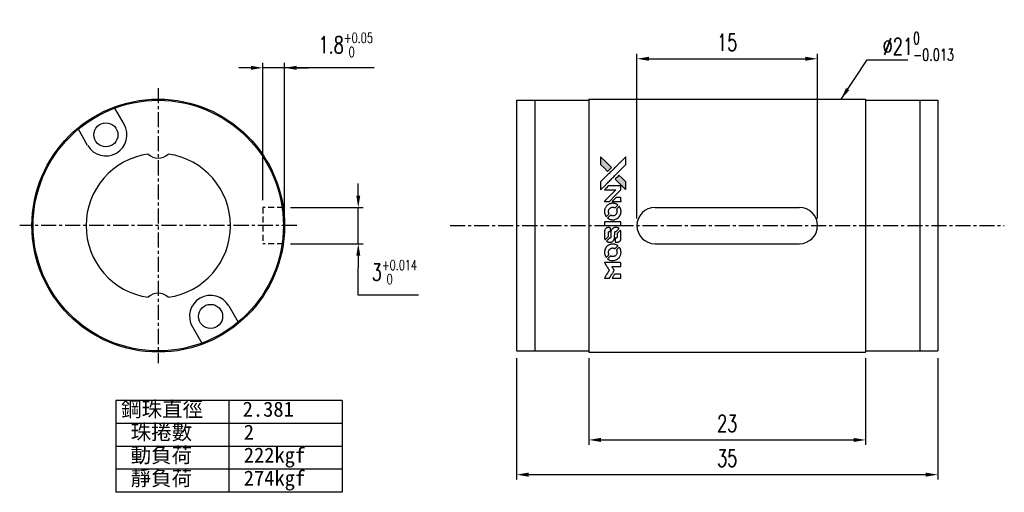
# Model space of a CAD drawing. Header units: millimetres. Extents: x 16.9 to 98.7, y 25.3 to 64.5.
import ezdxf

# ---------------------------------------------------------------- set-up
doc = ezdxf.new("R2010")
doc.units = ezdxf.units.MM
doc.linetypes.add('CENTER', pattern=[2, 1.25, -0.25, 0.25, -0.25])
doc.linetypes.add('DASHED', pattern=[0.75, 0.5, -0.25])
for name, color, linetype in [('CL', 1, 'CENTER'), ('DIM', 4, 'Continuous'), ('HID', 2, 'DASHED'), ('OUT', 3, 'Continuous')]:
    doc.layers.add(name, color=color, linetype=linetype)
doc.styles.add('DIM-7', font='SIMPLEX.shx', dxfattribs={"width": 0.7, "bigfont": 'chineset.shx'})
doc.styles.add('T', font='kaiu.ttf')
doc.dimstyles.new('CNS', dxfattribs={"dimscale": 0.4, "dimtxt": 3.5, "dimasz": 2.5, "dimexe": 1, "dimexo": 1.5, "dimgap": 0.09, "dimtad": 0, "dimtoh": 1, "dimdsep": 46, "dimtxsty": 'DIM-7', "dimcen": 0.09, "dimclrd": 256, "dimclre": 256, "dimclrt": 4, "dimadec": 0, "dimazin": 0, "dimtfac": 1, "dimtmove": 1, "dimatfit": 0, "dimfxl": 1, "dimtvp": 0.971429, "dimtolj": 1, "dimarcsym": 0})

# ---------------------------------------------------------------- blocks, each defined once
blk = doc.blocks.new('*D6')
at = {"layer": 'DEFPOINTS', "color": 0}
for p in [(58.213, 36.989), (93.213, 36.989), (93.213, 26.722)]:
    blk.add_point(p, dxfattribs=at)
at = {"layer": 'DIM', "lineweight": -2}
for p, q in [((58.213, 36.389), (58.213, 26.322)), ((93.213, 36.389), (93.213, 26.322)), ((59.213, 26.722), (92.213, 26.722))]:
    blk.add_line(p, q, dxfattribs=at)
at = {"layer": 'DIM'}
for points in [[(59.213, 26.889), (59.213, 26.556), (58.213, 26.722)], [(92.213, 26.889), (92.213, 26.556), (93.213, 26.722)]]:
    blk.add_solid(points, dxfattribs=at)
at = {"layer": 'DIM', "color": 4, "insert": (75.713, 28.082), "char_height": 1.4, "attachment_point": 5, "style": 'DIM-7'}
blk.add_mtext('\\A1;35', dxfattribs=at)
blk = doc.blocks.new('*D7')
at = {"layer": 'DEFPOINTS', "color": 0}
for p in [(37.128, 60.488), (37.128, 48.889), (38.928, 47.389)]:
    blk.add_point(p, dxfattribs=at)
at = {"layer": 'DIM', "lineweight": -2}
for p, q in [((37.128, 49.489), (37.128, 60.888)), ((38.928, 47.989), (38.928, 60.888)), ((36.128, 60.488), (35.128, 60.488)), ((38.928, 60.488), (37.128, 60.488)), ((38.928, 60.488), (37.128, 60.488)), ((46.376, 60.488), (38.928, 60.488)), ((39.928, 60.488), (40.928, 60.488))]:
    blk.add_line(p, q, dxfattribs=at)
at = {"layer": 'DIM'}
for points in [[(36.128, 60.654), (36.128, 60.321), (37.128, 60.488)], [(39.928, 60.654), (39.928, 60.321), (38.928, 60.488)]]:
    blk.add_solid(points, dxfattribs=at)
at = {"layer": 'DIM', "color": 4, "insert": (44.007, 62.392), "char_height": 1.4, "attachment_point": 5, "style": 'DIM-7'}
blk.add_mtext('\\A1;1.8{\\H0.840000;\\S+0.05^  0;}', dxfattribs=at)
blk = doc.blocks.new('*D8')
at = {"layer": 'DEFPOINTS', "color": 0}
for p in [(38.82, 48.889), (45.052, 48.889), (38.82, 45.889)]:
    blk.add_point(p, dxfattribs=at)
at = {"layer": 'DIM', "lineweight": -2}
for p, q in [((45.052, 49.889), (45.052, 50.889)), ((39.42, 48.889), (45.452, 48.889)), ((45.052, 45.889), (45.052, 48.889)), ((39.42, 45.889), (45.452, 45.889)), ((45.052, 44.889), (45.052, 43.889)), ((45.052, 41.624), (45.052, 43.889)), ((50.053, 41.624), (45.052, 41.624))]:
    blk.add_line(p, q, dxfattribs=at)
at = {"layer": 'DIM'}
for points in [[(44.885, 49.889), (45.218, 49.889), (45.052, 48.889)], [(44.885, 44.889), (45.218, 44.889), (45.052, 45.889)]]:
    blk.add_solid(points, dxfattribs=at)
at = {"layer": 'DIM', "color": 4, "insert": (48.052, 43.528), "char_height": 1.4, "attachment_point": 5, "style": 'DIM-7'}
blk.add_mtext('\\A1;3{\\H0.840000;\\S+0.014^  0;}', dxfattribs=at)
blk = doc.blocks.new('*D9')
at = {"layer": 'DEFPOINTS', "color": 0}
for p in [(83.213, 61.238), (68.213, 47.389), (83.213, 47.389)]:
    blk.add_point(p, dxfattribs=at)
at = {"layer": 'DIM', "lineweight": -2}
for p, q in [((68.213, 47.989), (68.213, 61.638)), ((83.213, 47.989), (83.213, 61.638)), ((69.213, 61.238), (82.213, 61.238))]:
    blk.add_line(p, q, dxfattribs=at)
at = {"layer": 'DIM'}
for points in [[(69.213, 61.405), (69.213, 61.072), (68.213, 61.238)], [(82.213, 61.405), (82.213, 61.072), (83.213, 61.238)]]:
    blk.add_solid(points, dxfattribs=at)
at = {"layer": 'DIM', "color": 4, "insert": (75.713, 62.598), "char_height": 1.4, "attachment_point": 5, "style": 'DIM-7'}
blk.add_mtext('\\A1;15', dxfattribs=at)
blk = doc.blocks.new('*D10')
at = {"layer": 'DEFPOINTS', "color": 0}
for p in [(64.213, 36.989), (87.213, 36.989), (87.213, 29.603)]:
    blk.add_point(p, dxfattribs=at)
at = {"layer": 'DIM', "lineweight": -2}
for p, q in [((64.213, 36.389), (64.213, 29.203)), ((87.213, 36.389), (87.213, 29.203)), ((65.213, 29.603), (86.213, 29.603))]:
    blk.add_line(p, q, dxfattribs=at)
at = {"layer": 'DIM'}
for points in [[(65.213, 29.769), (65.213, 29.436), (64.213, 29.603)], [(86.213, 29.769), (86.213, 29.436), (87.213, 29.603)]]:
    blk.add_solid(points, dxfattribs=at)
at = {"layer": 'DIM', "color": 4, "insert": (75.713, 30.963), "char_height": 1.4, "attachment_point": 5, "style": 'DIM-7'}
blk.add_mtext('\\A1;23', dxfattribs=at)
blk = doc.blocks.new('A$C21952746')
at = {"linetype": 'Continuous'}
h = blk.add_hatch(color=256, dxfattribs=at)
h.dxf.hatch_style = 1
h.paths.add_polyline_path([(3147, 747), (3045, 747), (2943, 747), (2856, 658, 0.000288), (2822, 624, 0.000479), (2794, 596, 0.000013), (2768, 570, 0.197177), (2768, 570, 0.197497), (2768, 569, 0.00004), (2783, 554, 0.000834), (2799, 538, 0.000506), (2818, 519), (2869, 468), (3008, 607)])
h.paths.add_polyline_path([(2670, 271), (2620, 321, 0.000476), (2601, 340, 0.000789), (2584, 357, 0.000035), (2569, 371, 0.19758), (2569, 372, 0.198396), (2569, 371, 0.000019), (2549, 351, 0.000582), (2526, 329, 0.000351), (2500, 303, 0.000108), (2389, 191, 0.000692), (2332, 134, 0.000077), (2294, 95, 0.197527), (2293, 94, 0.410182), (2294, 93, 0.000493), (2314, 93, 0.002424), (2343, 93, 0.000529), (2393, 93), (2493, 93), (2581, 182)])
for points in [[(0, 584), (0, 519), (18, 508, -0.000297), (29, 501, -0.000037), (52, 487, -0.000043), (80, 470, -0.000036), (111, 451, 0.000044), (140, 433, 0.000063), (166, 417, 0.000035), (188, 404, 0.0009), (194, 400), (203, 395), (214, 402, 0.001175), (221, 406, 0.000208), (233, 413, 0.000225), (247, 422, 0.000203), (262, 432, -0.000711), (276, 440, -0.001119), (288, 448, -0.000263), (299, 455, -0.04589), (300, 455, -0.519312), (301, 454, -0.001914), (302, 437, -0.003124), (302, 408, -0.000285), (302, 337), (302, 219), (343, 219, 0.001727), (373, 219, 0.025279), (383, 219, 0.073886), (390, 221, 0.07426), (395, 224, 0.03264), (396, 225, 0.01784), (398, 227, 0.017712), (399, 229, 0.026854), (400, 231), (403, 235), (403, 442), (403, 649), (401, 647, -0.004595), (399, 646, -0.00016), (393, 642, -0.000298), (385, 638, -0.000208), (377, 633, 0.000986), (352, 617, 0.00025), (312, 592, 0.000268), (270, 566, 0.000436), (234, 543, -0.002932), (222, 535, -0.004718), (212, 529, -0.001113), (203, 524, -0.227179), (202, 524, -0.045982), (201, 524, -0.000145), (188, 532, -0.000825), (175, 540, -0.000517), (159, 550, 0.000056), (104, 584, 0.000289), (74, 603, 0.000481), (51, 617, 0.000418), (28, 631), (0, 648)], [(494, 559, 0.064158), (468, 510, 0.06356), (455, 455, 0.064004), (456, 399, 0.066747), (471, 345, 0.04321), (489, 312, 0.044737), (513, 283, 0.044901), (541, 258, 0.044184), (573, 239, 0.026293), (598, 229, 0.033344), (621, 222, 0.033227), (646, 219, 0.025815), (673, 218, 0.023119), (698, 220, 0.031044), (721, 224, 0.031337), (743, 231, 0.024258), (766, 241, 0.015622), (774, 245, 0.008495), (784, 251, 0.008415), (793, 257, 0.020814), (799, 262), (802, 264), (772, 295, 0.002843), (748, 318, 0.033917), (739, 327, 0.087906), (732, 330, 0.073302), (723, 332, 0.022047), (719, 331, 0.026465), (715, 331, 0.022233), (711, 330, 0.009985), (706, 328, -0.039011), (686, 323, -0.044398), (666, 322, -0.045096), (647, 324, -0.04265), (628, 329, -0.071154), (601, 344, -0.068827), (579, 365, -0.068713), (564, 392, -0.070507), (557, 422, -0.028605), (557, 435, -0.031418), (558, 447, -0.031044), (560, 460, -0.02668), (564, 472, 0.038913), (567, 479, 0.043732), (568, 487, 0.047754), (567, 494, 0.075756), (566, 499, 0.07294), (564, 502, 0.003456), (556, 510, 0.005023), (546, 521, 0.002422), (532, 535, 0.000819), (520, 547, 0.001349), (510, 557, 0.0001), (500, 566, 0.205335), (500, 567, 0.219821), (500, 566, 0.002494), (498, 564, 0.007089), (496, 562, 0.004494)], [(646, 646, 0.024131), (627, 644, 0.022344), (609, 639, 0.021883), (590, 633, 0.020884), (572, 625, 0.010669), (562, 619, 0.010389), (552, 613, 0.010913), (543, 608, 0.022227), (536, 603), (534, 601), (566, 569, 0.002452), (579, 556, 0.003628), (590, 546, 0.001662), (600, 536, 0.070159), (602, 535, 0.047671), (604, 534, 0.018624), (607, 534, 0.017921), (610, 533, 0.018804), (613, 533, 0.018255), (617, 533, 0.041312), (620, 533, 0.037164), (623, 534, 0.012342), (627, 536, -0.015101), (638, 540, -0.035998), (646, 542, -0.033244), (655, 543, -0.011249), (669, 543, -0.004059), (679, 543, -0.019693), (685, 543, -0.027943), (690, 542, -0.014411), (696, 540, -0.033089), (711, 535, -0.033887), (724, 528, -0.034021), (737, 520, -0.033942), (748, 510, -0.02816), (758, 498, -0.035032), (766, 486, -0.035269), (772, 473, -0.029196), (777, 459, -0.037862), (780, 442, -0.043657), (780, 426, -0.043064), (778, 410, -0.035184), (772, 393, 0.033699), (770, 386, 0.052815), (769, 378, 0.059167), (769, 372, 0.058972), (771, 366, 0.059208), (774, 361, 0.021125), (780, 355, 0.008691), (790, 345, 0.000851), (814, 321, 0.001873), (826, 309, 0.013884), (832, 303, 0.022355), (836, 300, 0.341453), (837, 301, 0.073011), (841, 304, 0.004587), (848, 315, 0.00748), (855, 327, 0.016837), (860, 336, 0.028606), (870, 359, 0.031352), (877, 381, 0.031004), (881, 405, 0.0268), (882, 430, 0.026698), (881, 457, 0.03002), (877, 482, 0.030357), (869, 506, 0.028554), (859, 530, 0.062944), (830, 574, 0.062206), (790, 610, 0.062448), (743, 634, 0.064355), (692, 646, 0.017377), (682, 647, 0.008369), (669, 647, 0.008367), (656, 647, 0.01757)], [(953, 591, 0.023289), (946, 581, 0.026845), (941, 571, 0.026047), (937, 560, 0.019751), (933, 547, 0.013249), (932, 540, 0.025169), (931, 534, 0.016532), (931, 527, 0.002937), (931, 514, 0.003317), (931, 501, 0.011808), (931, 494, 0.01777), (931, 488, 0.021476), (932, 483, 0.04325), (939, 460, 0.045753), (950, 439, 0.04649), (965, 421, 0.047672), (982, 406, 0.025315), (989, 401, 0.015208), (998, 396, 0.01512), (1008, 392, 0.022488), (1017, 389, 0.027857), (1030, 385, 0.034138), (1043, 383, 0.014286), (1063, 383, 0.00124), (1113, 383, -0.00103), (1144, 382, -0.002552), (1166, 382, -0.001594), (1184, 382, -0.047676), (1188, 381, -0.085307), (1195, 378, -0.097789), (1201, 373, -0.085947), (1205, 366, -0.051339), (1207, 356, 0.014634), (1207, 352, 0.015028), (1208, 349, 0.014927), (1208, 346, 0.059415), (1209, 345, 0.070595), (1212, 341, 0.00028), (1247, 305, 0.000111), (1283, 268, 0.200239), (1285, 268, 0.268906), (1286, 268, 0.001866), (1291, 277, 0.007532), (1296, 286, 0.017818), (1299, 292, 0.013256), (1302, 299, 0.011636), (1304, 307, 0.011528), (1307, 315, 0.012303), (1309, 323, 0.0423), (1310, 335, 0.013657), (1311, 353, 0.013857), (1310, 371, 0.037428), (1308, 384, 0.014927), (1306, 393, 0.0122), (1303, 402, 0.012518), (1300, 410, 0.023062), (1297, 417, 0.065961), (1281, 441, 0.06055), (1258, 461, 0.059676), (1231, 475, 0.060497), (1202, 483, 0.025683), (1196, 483, 0.001528), (1177, 483, 0.002124), (1153, 483, 0.001173), (1123, 484, -0.000809), (1072, 484, -0.017164), (1057, 484, -0.063931), (1048, 486, -0.108429), (1043, 489, -0.052941), (1039, 493, -0.063675), (1037, 498, -0.050562), (1036, 503, -0.020337), (1035, 511, 0.009897), (1035, 515, 0.016482), (1034, 519, 0.019019), (1033, 522, 0.06043), (1033, 524, 0.076267), (1029, 529, 0.00054), (996, 562, 0.000307), (961, 596, 0.142594), (959, 597, 0.232419), (958, 597, 0.022995), (956, 596, 0.024627), (955, 594, 0.015407)], [(1047, 647, 0.018538), (1040, 646, 0.010695), (1032, 645, 0.01068), (1025, 643, 0.017678), (1018, 641, 0.013849), (1011, 638, 0.011814), (1004, 635, 0.004513), (997, 632, 0.290035), (996, 631, 0.196418), (996, 630, 0.000124), (1009, 618, 0.001477), (1022, 604, 0.000898), (1039, 587), (1082, 545), (1135, 544, -0.001471), (1175, 544, -0.028714), (1188, 543, -0.097073), (1195, 541, -0.084199), (1201, 536, -0.042698), (1204, 532, -0.053912), (1206, 528, -0.051004), (1207, 524, -0.032967), (1207, 518, 0.00807), (1207, 516, 0.003023), (1207, 512, 0.002994), (1207, 508, 0.003629), (1208, 504), (1208, 495), (1249, 495, 0.001618), (1269, 495, 0.005206), (1282, 495, 0.00535), (1291, 495, 0.060675), (1294, 496, 0.048484), (1296, 497, 0.02389), (1299, 498, 0.022812), (1301, 500, 0.02462), (1303, 502, 0.061781), (1307, 507, 0.080179), (1310, 512, 0.048561), (1311, 520, 0.010021), (1311, 534, 0.016602), (1310, 554, 0.031409), (1308, 569, 0.036474), (1305, 582, 0.03439), (1299, 595, 0.065928), (1285, 615, 0.069066), (1266, 631, 0.065697), (1243, 641, 0.051559), (1216, 646, 0.020904), (1202, 647, 0.000451), (1131, 647, 0.000419), (1060, 647, 0.022759)], [(1360, 433), (1361, 219), (1403, 219), (1445, 219), (1450, 222, 0.071429), (1454, 225, 0.054799), (1457, 229, 0.053585), (1460, 234, 0.060698), (1461, 239, 0.033975), (1462, 248, 0.000112), (1462, 357, 0.000726), (1462, 464, 0.001084), (1461, 557), (1461, 648), (1410, 648), (1360, 648)], [(1552, 559, 0.018008), (1546, 550, 0.009842), (1539, 538, 0.009807), (1532, 526, 0.015716), (1527, 515, 0.048467), (1515, 477, 0.045841), (1511, 436, 0.046006), (1513, 395, 0.049638), (1524, 357, 0.064819), (1550, 307, 0.06695), (1588, 266, 0.066691), (1636, 236, 0.063505), (1691, 220, 0.03135), (1705, 218, 0.010439), (1725, 218, 0.010391), (1746, 218, 0.032408), (1759, 220, 0.015696), (1776, 223, 0.018095), (1791, 227, 0.018551), (1805, 233, 0.018352), (1820, 239, 0.015568), (1829, 244, 0.009832), (1839, 250, 0.009795), (1849, 257, 0.023727), (1856, 262), (1859, 264), (1828, 295, 0.001528), (1811, 313, 0.010022), (1802, 322, 0.019586), (1796, 326, 0.061865), (1792, 329, 0.055054), (1785, 331, 0.061607), (1778, 332, 0.048725), (1771, 331, 0.020221), (1761, 328, -0.017722), (1750, 325, -0.02685), (1740, 323, -0.02759), (1730, 322, -0.020233), (1719, 322, -0.04793), (1699, 325, -0.048386), (1679, 332, -0.047866), (1661, 342, -0.044964), (1645, 356, -0.04333), (1631, 373, -0.050921), (1622, 391, -0.051473), (1616, 411, -0.0459), (1614, 432, -0.019014), (1614, 442, -0.024114), (1616, 451, -0.025081), (1618, 460, -0.023892), (1620, 469, 0.008624), (1623, 475, 0.026486), (1624, 480, 0.035074), (1625, 484, 0.02756), (1625, 489, 0.087163), (1624, 496, 0.073291), (1620, 503, 0.028074), (1611, 512, 0.002594), (1589, 535), (1557, 567)], [(1702, 646, 0.023681), (1684, 644, 0.022402), (1666, 639, 0.021929), (1649, 633, 0.020503), (1631, 625, 0.013745), (1621, 620, 0.009767), (1610, 614, 0.009658), (1601, 607, 0.027804), (1594, 602), (1592, 600), (1623, 569, 0.002053), (1638, 554, 0.006738), (1649, 544, 0.007826), (1656, 538, 0.063909), (1659, 535, 0.061532), (1665, 533, 0.068674), (1671, 533, 0.052072), (1678, 534, 0.019648), (1687, 537, -0.018366), (1698, 540, -0.0288), (1708, 542, -0.029061), (1718, 543, -0.019155), (1730, 543, -0.053809), (1755, 540, -0.058833), (1778, 531, -0.058566), (1799, 516, -0.052525), (1816, 498, -0.044733), (1826, 481, -0.040573), (1833, 463, -0.041123), (1837, 445, -0.04951), (1838, 427, -0.017369), (1837, 418, -0.024255), (1835, 411, -0.023787), (1833, 403, -0.015798), (1830, 395, 0.010631), (1828, 390, 0.033653), (1827, 386, 0.037806), (1827, 383, 0.016307), (1827, 378, 0.068179), (1828, 369, 0.095747), (1831, 362, 0.033418), (1840, 352, 0.002133), (1867, 325, 0.001452), (1883, 310, 0.012393), (1890, 304, 0.020479), (1894, 301, 0.344362), (1896, 301, 0.074287), (1899, 304, 0.005454), (1906, 316, 0.008391), (1914, 328, 0.017097), (1919, 338, 0.027375), (1928, 358, 0.02835), (1934, 379, 0.027723), (1938, 401, 0.023913), (1940, 425, 0.027047), (1939, 453, 0.031685), (1935, 479, 0.032425), (1928, 504, 0.031013), (1918, 528, 0.037914), (1901, 557, 0.040153), (1880, 583, 0.039834), (1855, 604, 0.036173), (1826, 623, 0.040752), (1798, 635, 0.035885), (1766, 644, 0.035491), (1734, 647, 0.037615)], [(1990, 585), (1990, 520), (2141, 369), (2292, 219), (2334, 219, 0.0008), (2360, 219, 0.010795), (2370, 219, 0.030495), (2376, 220, 0.080372), (2380, 221, 0.03816), (2383, 224, 0.041799), (2386, 226, 0.042486), (2389, 229, 0.042078), (2391, 233, 0.099276), (2392, 238, 0.003302), (2392, 259, 0.002586), (2392, 296, 0.000204), (2392, 393), (2392, 549), (2342, 599), (2292, 649), (2291, 499), (2291, 349), (2143, 498, 0.000253), (2086, 554, 0.000412), (2038, 603, 0.000041), (1995, 646, 0.041338), (1993, 648), (1990, 650)], [(2413, 624, -0.000056), (2473, 563, -0.000021), (2559, 478, -0.000021), (2652, 385, -0.000025), (2739, 297), (2943, 93), (3044, 93), (3145, 93), (3009, 230, 0.000274), (2943, 296, 0.000123), (2857, 383, 0.000121), (2766, 475, 0.000165), (2683, 557), (2494, 747), (2392, 747), (2291, 747)], [(2856, 658, 0.000288), (2822, 624, 0.000479), (2794, 596, 0.000013), (2768, 570, 0.197177), (2768, 570, 0.197497), (2768, 569, 0.00004), (2783, 554, 0.000836), (2799, 538, 0.000505), (2818, 519), (2869, 468), (3008, 607), (3147, 747), (3045, 747), (2943, 747)], [(0, 333), (0, 219), (42, 219, 0.000842), (68, 219, 0.010591), (78, 219, 0.028995), (84, 219, 0.069543), (87, 221, 0.051063), (91, 223, 0.039932), (95, 226, 0.039414), (98, 230, 0.045845), (100, 233, 0.094811), (101, 237, 0.007124), (101, 249, 0.004713), (101, 268, 0.000534), (101, 311), (101, 385), (91, 391, 0.000828), (60, 410, 0.000879), (31, 428, 0.000048), (1, 446, 0.137596), (0, 447, 0.413028), (0, 446, 0.000016), (0, 413, 0.000623), (0, 376, 0.000374)], [(947, 370, 0.065483), (942, 367, 0.053271), (938, 363, 0.052018), (934, 359, 0.0556), (931, 353, 0.036839), (930, 350, 0.026922), (930, 346, 0.016905), (930, 340, 0.004317), (930, 332, 0.016369), (930, 313, 0.029936), (932, 298, 0.03418), (936, 285, 0.031327), (941, 272, 0.046935), (951, 256, 0.054053), (963, 243, 0.053701), (977, 233, 0.045364), (995, 225, 0.032479), (1010, 221, 0.03386), (1025, 219, 0.013578), (1050, 219, 0.001155), (1113, 219, 0.000413), (1166, 219, 0.005008), (1187, 219, 0.013199), (1199, 220, 0.033956), (1207, 221, 0.013909), (1216, 223, 0.010864), (1225, 226, 0.010938), (1234, 229, 0.028702), (1239, 232), (1244, 234), (1201, 278), (1158, 322), (1107, 322, -0.001504), (1085, 322, -0.00328), (1069, 322, -0.001901), (1056, 322, -0.061333), (1053, 323, -0.063621), (1048, 324, -0.048633), (1044, 327, -0.046769), (1040, 331, -0.047961), (1038, 336, -0.02678), (1036, 340, -0.050957), (1035, 343, -0.029398), (1035, 347, -0.00401), (1034, 357), (1034, 372), (993, 372, 0.001061), (969, 371, 0.009147), (958, 371, 0.020721), (952, 371, 0.051619)], [(1990, 332), (1990, 218), (2032, 219), (2075, 219), (2080, 222, 0.03146), (2082, 224, 0.026444), (2084, 226, 0.026444), (2086, 228, 0.031457), (2087, 230), (2091, 235), (2091, 291), (2091, 347), (2041, 396, 0.000745), (2022, 415, 0.001228), (2006, 431, 0.000087), (1991, 445, 0.195134), (1991, 446, 0.412117), (1990, 445, 0.000048), (1990, 412, 0.00109), (1990, 376, 0.000653)], [(2500, 303, 0.000108), (2389, 191, 0.000692), (2332, 134, 0.000077), (2294, 95, 0.197527), (2293, 94, 0.410182), (2294, 93, 0.000493), (2314, 93, 0.002424), (2343, 93, 0.000529), (2393, 93), (2493, 93), (2581, 182), (2670, 271), (2620, 321, 0.000476), (2601, 340, 0.000789), (2584, 357, 0.000035), (2569, 371, 0.19758), (2569, 372, 0.198396), (2569, 371, 0.000019), (2549, 351, 0.000582), (2526, 329, 0.000351)]]:
    blk.add_lwpolyline(points, format="xyb", close=True)

msp = doc.modelspace()

# ---------------------------------------------------------------- linework, layer by layer
at = {"layer": 'CL', "linetype": 'CENTER'}
for p, q in [((28.428, 58.811), (28.428, 35.967)), ((39.943, 47.389), (16.913, 47.389)), ((52.684, 47.389), (98.743, 47.389))]:
    msp.add_line(p, q, dxfattribs=at)
at = {"layer": 'DIM'}
for p, q in [((43.708, 32.884), (24.896, 32.884)), ((24.896, 32.884), (24.896, 25.258)), ((34.302, 32.884), (34.302, 25.258)), ((43.708, 32.884), (43.708, 25.258)), ((43.708, 30.977), (24.896, 30.977)), ((43.708, 29.071), (24.896, 29.071)), ((43.708, 27.165), (24.896, 27.165)), ((43.708, 25.258), (24.896, 25.258))]:
    msp.add_line(p, q, dxfattribs=at)
at = {"layer": 'HID', "linetype": 'DASHED'}
for p, q in [((38.82, 48.889), (37.128, 48.889)), ((37.128, 48.889), (37.128, 45.889)), ((38.82, 45.889), (37.128, 45.889))]:
    msp.add_line(p, q, dxfattribs=at)
at = {"layer": 'OUT'}
for p, q in [((58.213, 57.789), (58.213, 36.989)), ((58.213, 57.789), (64.213, 57.789)), ((59.713, 57.789), (59.713, 36.989)), ((64.213, 57.889), (64.213, 36.889)), ((64.213, 57.889), (87.213, 57.889)), ((87.213, 57.889), (87.213, 36.889)), ((87.213, 57.789), (93.213, 57.789)), ((91.713, 57.789), (91.713, 36.989)), ((93.213, 57.789), (93.213, 36.989)), ((25.594, 55.799), (24.818, 57.143)), ((22.562, 54.049), (21.787, 55.393)), ((69.713, 48.889), (81.713, 48.889)), ((69.713, 45.889), (81.713, 45.889)), ((34.294, 40.73), (35.069, 39.386)), ((31.262, 38.98), (32.038, 37.636)), ((58.213, 36.989), (64.213, 36.989)), ((64.213, 36.889), (87.213, 36.889)), ((87.213, 36.989), (93.213, 36.989))]:
    msp.add_line(p, q, dxfattribs=at)
for centre, radius in [((28.428, 47.389), 10.5), ((28.428, 47.389), 10.4), ((24.078, 54.924), 1), ((32.778, 39.855), 1)]:
    msp.add_circle(centre, radius, dxfattribs=at)
for centre, radius, start, end in [((24.078, 54.924), 1.75, 210.00002, 29.99999), ((28.428, 47.389), 6, 97.91582, 262.08418), ((28.428, 54.189), 1.191, 226.05026, 313.94974), ((28.428, 47.389), 6, 277.91582, 82.08418), ((69.713, 47.389), 1.5, 90, 270), ((81.713, 47.389), 1.5, 270, 90), ((28.428, 40.589), 1.191, 46.05026, 133.94974), ((32.778, 39.855), 1.75, 30.00002, 209.99999)]:
    msp.add_arc(centre, radius, start, end, dxfattribs=at)

# ---------------------------------------------------------------- block references
at = {"layer": 'DIM', "xscale": 0.0032, "yscale": 0.0032, "zscale": 0.0032, "rotation": 90}
msp.add_blockref('A$C21952746', (67.586, 43.037), dxfattribs=at)

# ---------------------------------------------------------------- texts
at = {"layer": 'DIM', "style": 'T'}
for s, p in [('鋼珠直徑', (25.338, 31.53)), ('2.381', (35.444, 31.53)), ('珠捲數', (26.132, 29.624)), ('2', (35.537, 29.624)), ('動負荷', (26.132, 27.718)), ('222kgf', (35.537, 27.718)), ('靜負荷', (26.132, 25.812)), ('274kgf', (35.537, 25.812))]:
    msp.add_text(s, height=1.25, dxfattribs=at).set_placement(p)
at = {"layer": 'DIM', "color": 4, "insert": (88.632, 61.082), "char_height": 1.4, "attachment_point": 7, "style": 'DIM-7'}
msp.add_mtext('\\A1;%%C21{\\H0.7x;\\S0^ -0.013;}', dxfattribs=at)

# ---------------------------------------------------------------- dimensions: what is measured, and where the dimension line sits
at = {"layer": 'DIM'}
for base, p1, p2, angle, override, picture, middle in [((37.128, 60.488), (38.928, 47.389), (37.128, 48.889), 180, {"dimtol": 1, "dimtp": 0.05, "dimtfac": 0.6}, '*D7', (44.007, 60.488)), ((45.052, 48.889), (38.82, 45.889), (38.82, 48.889), 270, {"dimtol": 1, "dimtp": 0.014, "dimtfac": 0.6, "dimtdec": 3}, '*D8', (46.296, 41.624))]:
    dim = msp.add_linear_dim(base=base, p1=p1, p2=p2, angle=angle, dimstyle='CNS', override=override, dxfattribs=at)
    dim.commit()
    dim.dimension.update_dxf_attribs({"geometry": picture, "text_midpoint": middle, "dimtype": 160})
for base, p1, p2, picture, middle in [((83.213, 61.238), (68.213, 47.389), (83.213, 47.389), '*D9', (75.713, 62.598)), ((93.213, 26.722), (58.213, 36.989), (93.213, 36.989), '*D6', (75.713, 28.082)), ((87.213, 29.603), (64.213, 36.989), (87.213, 36.989), '*D10', (75.713, 30.963))]:
    dim = msp.add_linear_dim(base=base, p1=p1, p2=p2, dimstyle='CNS', dxfattribs=at)
    dim.commit()
    dim.dimension.update_dxf_attribs({"geometry": picture, "text_midpoint": middle})

# ---------------------------------------------------------------- leaders
msp.add_leader([(85.175, 57.889), (87.341, 61.15), (90.725, 61.15)], dimstyle='CNS', override={"dimgap": 0.09, "dimtad": 1}, dxfattribs=at)

doc.saveas('drawing.dxf')
